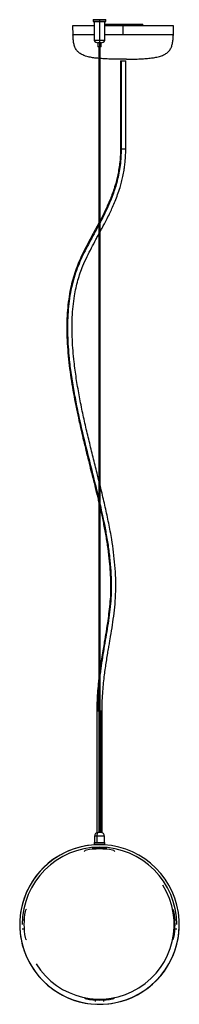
# Paper-space layout '_Front' of a CAD drawing. Header units: millimetres. Extents: x -91 to 91, y -146 to 975.
import ezdxf

# ---------------------------------------------------------------- set-up
doc = ezdxf.new("R2010")
doc.units = ezdxf.units.MM

psp = doc.layouts.new('_Front')

# ---------------------------------------------------------------- linework, layer by layer
at = {"color": 7, "linetype": 'Continuous', "lineweight": 25}
for p, q in [((-30.6, 968.1), (-30.2, 958.1)), ((-6, 968.1), (-30.6, 968.1)), ((-7.2, 975), (-7.2, 973.2)), ((7.2, 975), (-7.2, 975)), ((-7.2, 973.2), (7.2, 973.2)), ((-7.1, 975.2), (7.1, 975.2)), ((7.1, 973), (-7.1, 973)), ((-6, 973), (-6, 951.6)), ((0, 975.2), (0, 944.2)), ((6, 951.6), (6, 973)), ((6, 969.9), (49.5, 969.9)), ((84.4, 968.1), (6, 968.1)), ((7.2, 973.2), (7.2, 975)), ((19.9, 968.1), (19.9, 969.9)), ((22.3, 969.9), (22.3, 968.1)), ((26.9, 958.1), (26.9, 968.1)), ((27.2, 968.1), (27.2, 969.9)), ((28.3, 969.9), (28.3, 968.1)), ((42.9, 969.9), (42.9, 968.1)), ((47.9, 968.1), (47.9, 969.9)), ((49.5, 968.1), (49.5, 969.9)), ((84.1, 958.1), (84.4, 968.1)), ((-6, 958.1), (-30.2, 958.1)), ((84.1, 958.1), (6, 958.1)), ((6, 951.6), (-6, 951.6)), ((-1.9, 948.9), (-1.9, 944.2)), ((1.9, 948.9), (-1.9, 948.9)), ((1.9, 944.2), (-1.9, 944.2)), ((-0.6, 944.2), (-0.6, 49.8)), ((0.4, 944.2), (0.4, 49.8)), ((0.6, 49.8), (0.6, 944.2)), ((1.9, 944.2), (1.9, 948.9)), ((30.9, 930.1), (22.9, 930.1)), ((23.9, 928.3), (23.9, 828.3)), ((23.9, 928.3), (29.9, 928.3)), ((24.7, 928.3), (24.7, 828.3)), ((29.9, 828.3), (29.9, 928.3)), ((23.9, 828.3), (29.9, 828.3)), ((-3, 188.3), (-3, 49.6)), ((-3, 188.3), (-0.6, 188.3)), ((0.6, 188.3), (3, 188.3)), ((2, 188.3), (2, 49.8)), ((3, 49.6), (3, 188.3)), ((-5.8, 45.5), (-5.8, 37.8)), ((5.8, 45.5), (-5.8, 45.5)), ((-3.2, 45.5), (-3.2, 37.8)), ((1.5, 49.8), (-1.5, 49.8)), ((5.8, 37.8), (5.8, 45.5)), ((-6, 38.1), (-6, 35.9)), ((-5.8, 38.1), (-6, 38.1)), ((-5.8, 35.9), (-6, 35.9)), ((5.8, 37.6), (-5.9, 37.6)), ((-5.9, 37.6), (-5.9, 36)), ((-5.9, 36), (5.8, 36)), ((5.8, 37.8), (-5.8, 37.8)), ((5.6, 35.8), (-5.7, 35.8)), ((-5, 35.8), (-5, 35.6)), ((1.5, 35.8), (1.5, 35.8)), ((5, 35.6), (5, 35.8)), ((6, 38.1), (5.8, 38.1)), ((5.8, 37.6), (5.8, 36)), ((6, 35.9), (5.8, 35.9)), ((6, 35.9), (6, 38.1)), ((-8.1, 32.6), (-8.1, 32.4)), ((8.1, 32.4), (-8.1, 32.4)), ((-7.7, 30.6), (-7.6, 32)), ((-7.3, 31.9), (-7.6, 32)), ((-7.3, 31.9), (-7.4, 30.6)), ((-7.1, 32.1), (-7.1, 32.4)), ((7.1, 32.1), (-7.1, 32.1)), ((-5, 32.8), (-5, 32.4)), ((5, 32.4), (5, 32.8)), ((7.1, 32.1), (7.1, 32.4)), ((7.3, 31.9), (7.6, 32)), ((7.4, 30.6), (7.3, 31.9)), ((7.6, 32), (7.7, 30.6)), ((8.1, 32.4), (8.1, 32.6)), ((-90.7, -50.1), (-90.8, -50.1)), ((-85.9, -50.1), (-87.9, -50.1)), ((87.9, -50.1), (85.9, -50.1)), ((90.8, -50.1), (90.7, -50.1)), ((-90.8, -60.1), (-90.7, -60.1)), ((-87.9, -60.1), (-85.9, -60.1)), ((85.9, -60.1), (87.9, -60.1)), ((90.7, -60.1), (90.8, -60.1)), ((-5, -140.9), (-5, -142.9)), ((-5, -145.7), (-5, -145.8)), ((5, -142.9), (5, -140.9)), ((5, -145.8), (5, -145.7))]:
    psp.add_line(p, q, dxfattribs=at)
at = {"color": 7, "linetype": 'Continuous', "lineweight": 25, "flags": 128}
psp.add_lwpolyline([(-0.8, 49.8), (-1.3, 49.8), (-1.7, 49.5), (-2.1, 49.1), (-2.5, 48.6), (-2.8, 47.9), (-3, 47.2), (-3.1, 46.4), (-3.2, 45.5)], dxfattribs=at)
at = {"color": 7, "linetype": 'Continuous', "lineweight": 25}
for centre, radius, start, end in [((-7.1, 975), 0.2, 90, 180), ((-7.1, 973.2), 0.2, 180, 270), ((7.1, 975), 0.2, 0, 90), ((7.1, 973.2), 0.2, 270, 360), ((26.4, 968.5), 2.48, 351.1464, 34.9257), ((39.4, 968.3), 3.21, 356.3217, 29.7504), ((-1.9, 953.3), 4.46, 203.2673, 270), ((1.9, 953.3), 4.46, 270, 336.7327), ((-1.5, 45.5), 4.3, 90, 180), ((1.5, 45.5), 4.3, 0, 90), ((0, -55.1), 90.9, 86.8468, 3.1532), ((0, -55.1), 90.8, 93.1567, 176.8433), ((-5.8, 38.1), 0.2, 90, 180), ((-5.7, 37.6), 0.2, 90, 180), ((-5.7, 36), 0.2, 180, 270), ((0, -55.1), 90.8, 3.1567, 86.8433), ((5.6, 37.6), 0.2, 360, 90), ((5.6, 36), 0.2, 270, 360), ((5.8, 38.1), 0.2, 360, 90), ((0, -55.1), 88, 0, 180), ((-14.2, 25.7), 4, 100, 142.3257), ((0, -55.1), 86, 80, 100), ((-7.1, 31.9), 0.5, 90, 173.3456), ((-7.1, 31.9), 0.2, 90, 173.3456), ((7.1, 31.9), 0.5, 6.6544, 90), ((7.1, 31.9), 0.2, 6.6544, 90), ((14.2, 25.7), 4, 37.6743, 80), ((0, -55.1), 85, 211.8945, 31.8945), ((0, -55.1), 86, 170, 190), ((-80.8, -40.8), 4, 127.6743, 170), ((80.8, -40.8), 4, 10, 52.3257), ((0, -55.1), 86, 350, 10), ((0, -55.1), 90.8, 183.1567, 266.8433), ((0, -55.1), 90.8, 273.1567, 356.8433), ((-80.8, -69.3), 4, 190, 232.3257), ((80.8, -69.3), 4, 307.6743, 350), ((-14.2, -135.8), 4, 217.6743, 260), ((0, -55.1), 86, 260, 280), ((14.2, -135.8), 4, 280, 322.3257)]:
    psp.add_arc(centre, radius, start, end, dxfattribs=at)
for points, knots in [([(-0.6, 931.1), (-2.2, 931.2), (-5.4, 931.5), (-10.5, 932.3), (-15.5, 933.5), (-20, 935.3), (-23.6, 937.6), (-26.3, 940.5), (-28.2, 944), (-29.4, 948.2), (-30, 952.9), (-30.2, 956.3), (-30.2, 958.1)], [0, 0, 0, 0, 0.1030031, 0.2120725, 0.3335387, 0.4349559, 0.5218575, 0.6064072, 0.6905418, 0.781392, 0.8836451, 1, 1, 1, 1]), ([(30.9, 930.1), (33.7, 930.1), (39, 930.2), (46.5, 930.5), (53.1, 930.9), (58.9, 931.5), (64.3, 932.3), (69.3, 933.5), (73.8, 935.3), (77.4, 937.6), (80.1, 940.5), (82, 944), (83.2, 948.2), (83.8, 952.9), (84, 956.3), (84.1, 958.1)], [0, 0, 0, 0, 0.120523, 0.227619, 0.322171, 0.405111, 0.477446, 0.558002, 0.625262, 0.682895, 0.738969, 0.794767, 0.855019, 0.922833, 1, 1, 1, 1]), ([(22.9, 930.1), (20.1, 930.1), (14.8, 930.2), (7.4, 930.5), (2.7, 930.8), (0.6, 930.9)], [0, 0, 0, 0, 0.377184, 0.712349, 1, 1, 1, 1]), ([(0.6, 733.5), (0.6, 733.5), (1.4, 735), (3.1, 738.1), (5.8, 743.2), (8.9, 749.1), (12, 755.4), (15, 762), (17.9, 768.7), (20.8, 776.1), (23.2, 783.4), (25.1, 790.4), (26.7, 796.9), (27.9, 803.3), (28.8, 809.5), (29.4, 815.5), (29.8, 821.8), (29.9, 826.1), (29.9, 828.3)], [0, 0, 0, 0, 0.001306, 0.05278, 0.112369, 0.182858, 0.26422, 0.332349, 0.406556, 0.486894, 0.573558, 0.635068, 0.699807, 0.768106, 0.82195, 0.878321, 0.937541, 1, 1, 1, 1]), ([(23.9, 828.3), (23.9, 825.3), (23.8, 819.6), (23, 811.4), (21.9, 803.9), (20.6, 797.1), (18.9, 790), (16.7, 782.9), (14.3, 776), (11.9, 769.8), (9.5, 764.4), (7.4, 759.7), (4.5, 753.6), (2.2, 749.3), (0.6, 746.2)], [0, 0, 0, 0, 0.098252, 0.188687, 0.272587, 0.350875, 0.424183, 0.519192, 0.605854, 0.684406, 0.754892, 0.817268, 0.873205, 1, 1, 1, 1]), ([(24.7, 828.3), (24.6, 825.1), (24.5, 818.7), (23.6, 809.3), (22.1, 800.3), (20.2, 791.8), (17.9, 783.5), (14.6, 774.1), (10.3, 763.6), (5.4, 753.1), (2, 746.7), (0.6, 744)], [0, 0, 0, 0, 0.10452, 0.205271, 0.303394, 0.399841, 0.495362, 0.590501, 0.739992, 0.889924, 1, 1, 1, 1]), ([(-0.6, 744), (-2, 741.3), (-4.9, 735.8), (-9.5, 727.5), (-14.1, 718.9), (-18.6, 710.1), (-22.8, 701.1), (-26.6, 691.7), (-29.9, 682), (-32.6, 671.4), (-34.8, 659.9), (-36.3, 647.5), (-37.2, 634.5), (-37.4, 620.7), (-36.8, 606.4), (-35.7, 592.1), (-34.1, 577.9), (-32.1, 563.7), (-29.7, 549.6), (-27, 535.7), (-23.5, 518.7), (-18.9, 498.8), (-13.3, 476), (-7.6, 453.4), (-3.3, 436.3), (-1.1, 426.7), (-0.6, 424.6)], [0, 0, 0, 0, 0.029474, 0.061427, 0.093682, 0.125836, 0.157795, 0.189539, 0.221054, 0.252343, 0.288826, 0.3255, 0.362243, 0.403761, 0.445542, 0.487523, 0.529629, 0.571791, 0.614118, 0.656511, 0.69884, 0.769761, 0.840391, 0.910868, 0.981114, 1, 1, 1, 1]), ([(-0.6, 741.7), (-0.7, 741.5), (-2.5, 738), (-6.2, 731.4), (-11.4, 721.7), (-16.5, 712.1), (-21.2, 702.3), (-25.4, 692.3), (-29.1, 681.6), (-32.1, 670.1), (-34.3, 657.9), (-35.7, 645.4), (-36.5, 632.5), (-36.5, 619.4), (-36, 606), (-34.8, 590.6), (-32.8, 573.4), (-29.7, 554.3), (-26.1, 535.1), (-21.8, 515.1), (-16.9, 494.3), (-11.6, 472.9), (-6.3, 451.8), (-2.6, 437), (-0.8, 429.2), (-0.6, 428.3)], [0, 0, 0, 0, 0.002452, 0.039574, 0.076409, 0.112775, 0.148534, 0.183634, 0.218168, 0.255508, 0.292884, 0.330605, 0.368897, 0.407905, 0.447707, 0.488321, 0.545419, 0.603783, 0.663103, 0.722987, 0.791394, 0.859275, 0.926228, 0.99198, 1, 1, 1, 1]), ([(-0.6, 450.2), (-1.1, 452.3), (-3.1, 460.5), (-6.7, 474.6), (-11.2, 492.8), (-15.6, 511.1), (-19.7, 529.5), (-23.3, 548), (-26.5, 566.7), (-28.8, 583.5), (-30.2, 598.2), (-31, 610.9), (-31.4, 623.6), (-31.1, 636.2), (-30.2, 648.6), (-28.7, 659.8), (-26.8, 669.8), (-24.6, 678.5), (-22, 686.9), (-18.5, 695.9), (-14.2, 705.4), (-9.2, 715.3), (-5, 723.2), (-2.1, 728.5), (-1, 730.6), (-0.6, 731.3)], [0, 0, 0, 0, 0.022399, 0.086686, 0.151229, 0.215843, 0.28028, 0.344643, 0.408844, 0.472947, 0.515461, 0.55783, 0.600025, 0.642029, 0.683663, 0.724954, 0.755864, 0.78678, 0.817642, 0.848719, 0.890697, 0.932322, 0.972159, 0.991309, 1, 1, 1, 1]), ([(3, 188.3), (3, 192.2), (3.1, 199.6), (3.8, 210.3), (4.6, 220), (5.7, 228.8), (6.7, 236.8), (7.9, 244.5), (9, 251.7), (10.2, 258.4), (11.2, 264.3), (12.6, 272.3), (14.3, 282.8), (16.3, 296), (17.8, 309.9), (18.7, 324.3), (18.6, 339.2), (17.7, 354), (16.1, 368.8), (13.8, 384.7), (10.6, 401.9), (6.6, 420.2), (3.3, 434.7), (1.2, 443), (0.6, 445.4)], [0, 0, 0, 0, 0.044255, 0.084758, 0.121885, 0.155897, 0.18698, 0.215264, 0.24514, 0.27139, 0.294108, 0.314994, 0.365475, 0.417052, 0.469589, 0.525817, 0.582157, 0.638757, 0.695474, 0.752451, 0.825411, 0.898541, 0.971822, 1, 1, 1, 1]), ([(0.6, 423), (1.6, 418.8), (3.8, 409.4), (6.7, 394.6), (9.5, 378.8), (11.6, 363.2), (13, 347.7), (13.5, 333.1), (13.3, 319.5), (12.3, 306.8), (10.8, 294.1), (8.8, 281.4), (6.6, 268.5), (4.4, 255.6), (2.3, 242.8), (1.2, 234.3), (0.6, 230)], [0, 0, 0, 0, 0.067686, 0.151896, 0.234326, 0.315021, 0.394164, 0.472116, 0.536576, 0.60107, 0.666154, 0.732201, 0.799407, 0.867873, 0.933653, 1, 1, 1, 1]), ([(0.6, 419.4), (0.8, 418.4), (2.2, 412.7), (4.4, 402.1), (7.2, 387.6), (9.5, 373), (11.2, 359.1), (12.2, 346), (12.7, 333.7), (12.6, 321.6), (11.8, 309.8), (10.5, 298.7), (9.3, 290.1), (8.3, 283.3), (7.4, 277.8), (6.3, 271.4), (5.1, 264.2), (3.7, 256.1), (2.3, 247.7), (1.3, 240.9), (0.8, 237.1), (0.6, 236)], [0, 0, 0, 0, 0.016867, 0.097372, 0.177611, 0.257589, 0.337286, 0.403247, 0.468773, 0.534166, 0.597478, 0.657217, 0.713558, 0.739028, 0.769043, 0.803814, 0.843492, 0.888251, 0.938294, 0.98148, 1, 1, 1, 1]), ([(-0.6, 226.6), (-0.8, 224.8), (-1.4, 219.8), (-2.2, 211), (-2.9, 200), (-3, 192.3), (-3, 188.3)], [0, 0, 0, 0, 0.135057, 0.40117, 0.68867, 1, 1, 1, 1]), ([(-0.6, 219.1), (-0.7, 218.2), (-1.3, 212.8), (-2, 202.5), (-2.1, 193.1), (-2.2, 188.3)], [0, 0, 0, 0, 0.085121, 0.535113, 1, 1, 1, 1]), ([(-1.5, 33), (-1.4, 33), (-1.3, 32.9), (-1.2, 32.9), (-1.1, 32.8)], [0, 0, 0, 0, 0.500662, 1, 1, 1, 1])]:
    psp.add_open_spline(points, degree=3, knots=knots, dxfattribs=at)

doc.saveas('drawing.dxf')
